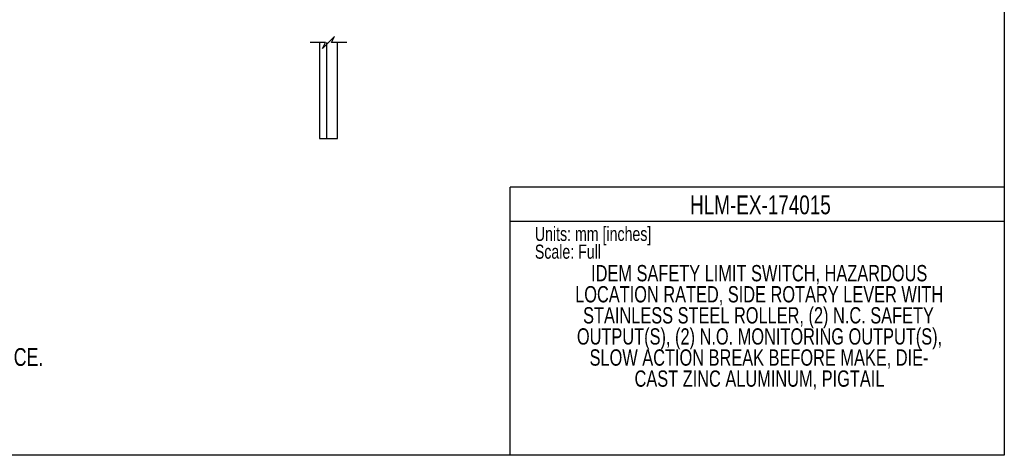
# Model space of a CAD drawing. Header units: millimetres. Extents: x 0 to 559, y 0 to 432.
# Tile 9 of 16: x 227 to 559, y 0 to 147. Entities that reach past the tile are written whole.
import ezdxf

# ---------------------------------------------------------------- set-up
doc = ezdxf.new("R2010")
doc.units = ezdxf.units.MM
doc.layers.add('DIMENSIONS', color=140, linetype='Continuous', lineweight=25)
doc.layers.add('TEXT', color=140, linetype='Continuous', lineweight=25)
doc.styles.add('SLDTEXTSTYLE0', font='TXT', dxfattribs={"width": 0.75})

# ---------------------------------------------------------------- blocks, each defined once
blk = doc.blocks.new('SW_NOTE_0')
at = {"layer": 'TEXT', "color": 0, "char_height": 6, "attachment_point": 1, "style": 'SLDTEXTSTYLE0'}
for s, insert in [('NOTES:', (0, 7.73)), ('1. DIMENSIONS CAN BE CHANGED BY MANUFACTURER WITHOUT NOTICE.', (4.5, -7.78)), ('2. DIMENSIONS DO NOT IMPLY TOLERANCE.', (4.5, -23.3))]:
    blk.add_mtext(s, dxfattribs=dict(at, insert=insert))
blk = doc.blocks.new('SW_NOTE_0_1')
at = {"layer": 'TEXT', "color": 0, "char_height": 5.5, "attachment_point": 2, "style": 'SLDTEXTSTYLE0'}
for s, insert in [('IDEM SAFETY LIMIT SWITCH, HAZARDOUS', (68.41, 7.09)), ('LOCATION RATED, SIDE ROTARY LEVER WITH', (68.4, -0.02)), ('STAINLESS STEEL ROLLER, (2) N.C. SAFETY', (68.17, -7.13)), ('OUTPUT(S), (2) N.O. MONITORING OUTPUT(S),', (68.52, -14.25)), ('SLOW ACTION BREAK BEFORE MAKE, DIE-', (68.36, -21.36)), ('CAST ZINC ALUMINUM, PIGTAIL', (68.5, -28.47))]:
    blk.add_mtext(s, dxfattribs=dict(at, insert=insert))

msp = doc.modelspace()

# ---------------------------------------------------------------- linework, layer by layer
at = {"color": 7, "linetype": 'Continuous'}
for p, q in [((558.8, 431.8), (558.8, 0)), ((558.8, 0), (0, 0))]:
    msp.add_line(p, q, dxfattribs=at)
for p, q in [((327.88, 139.26), (327.88, 106.83)), ((330.27, 106.83), (330.27, 139.26)), ((333.88, 106.83), (333.88, 139.26)), ((327.88, 106.83), (330.27, 106.83)), ((330.27, 106.83), (333.88, 106.83))]:
    msp.add_line(p, q)
at = {"color": 140, "linetype": 'Continuous', "lineweight": 18}
msp.add_line((558.8, 0), (558.8, 90.42), dxfattribs=at)
at = {"color": 7, "linetype": 'Continuous', "lineweight": 18}
msp.add_line((558.8, 0), (318.87, 0), dxfattribs=at)
at = {"layer": 'DIMENSIONS', "color": 140}
for p, q in [((332.88, 141.26), (330.88, 139.26)), ((331.88, 139.26), (332.88, 141.26)), ((329.88, 139.26), (324.71, 139.26)), ((330.88, 139.26), (328.88, 137.26)), ((328.88, 137.26), (329.88, 139.26)), ((337.06, 139.26), (331.88, 139.26))]:
    msp.add_line(p, q, dxfattribs=at)
at = {"layer": 'TEXT'}
for p, q in [((558.8, 90.42), (392.18, 90.42)), ((392.18, 0), (392.18, 90.42)), ((392.18, 78.99), (558.8, 78.99)), ((558.8, 0), (392.18, 0))]:
    msp.add_line(p, q, dxfattribs=at)

# ---------------------------------------------------------------- block references
for name, p in [('SW_NOTE_0_1', (407.72, 57.1)), ('SW_NOTE_0', (11.89, 43.94))]:
    msp.add_blockref(name, p, dxfattribs=at)

# ---------------------------------------------------------------- texts
at = {"layer": 'TEXT', "style": 'SLDTEXTSTYLE0'}
for s, insert, char_height, attachment_point in [('HLM-EX-174015', (476.55, 87.66), 6.35, 2), ('Units: mm [inches]', (400.46, 77.07), 4.7625, 1), ('Scale: Full', (400.46, 71.08), 4.7625, 1)]:
    msp.add_mtext(s, dxfattribs=dict(at, insert=insert, char_height=char_height, attachment_point=attachment_point))

doc.saveas('drawing.dxf')
